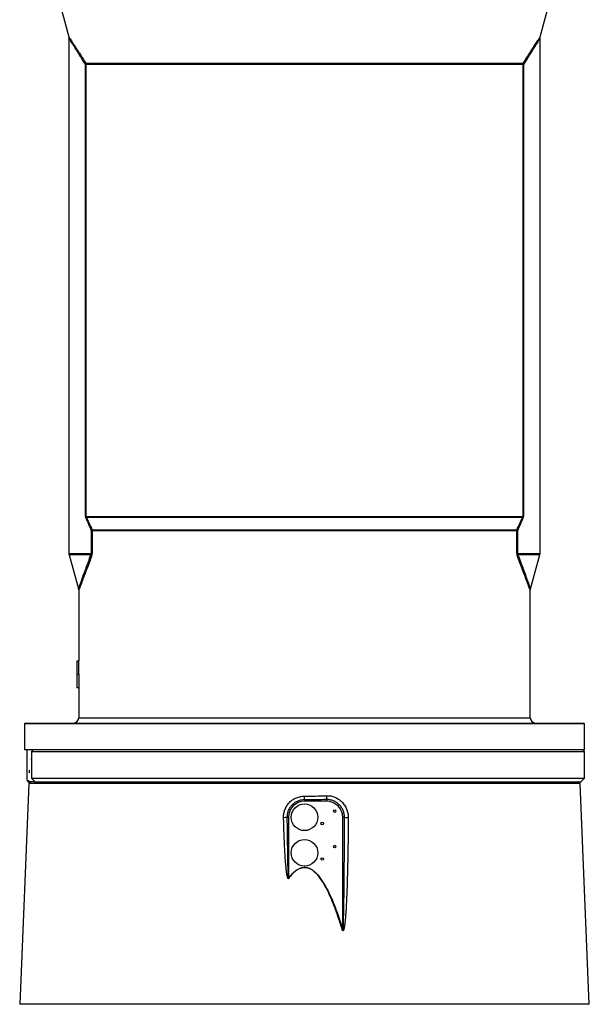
# Model space of a CAD drawing. Header units: millimetres. Extents: x 1218 to 2618, y 461 to 3503.
# Tile 3 of 5: x 1598 to 2238, y 1564 to 2672. Entities that reach past the tile are written whole.
import ezdxf

# ---------------------------------------------------------------- set-up
doc = ezdxf.new("R2010")
doc.units = ezdxf.units.MM

msp = doc.modelspace()

# ---------------------------------------------------------------- linework, layer by layer
at = {"color": 7, "linetype": 'Continuous', "lineweight": 25}
for p, q in [((1603, 2837.8), (1652.9, 2652.9)), ((2183.2, 2652.9), (2233, 2837.8)), ((1653, 2651.4), (1653, 2071.6)), ((2183, 2071.6), (2183, 2651.4)), ((2183, 2651.4), (2183, 2651.4)), ((2183.2, 2653), (2183.2, 2653)), ((1671.7, 2113.4), (1671.7, 2621.8)), ((1672.2, 2621.8), (1671.7, 2621.8)), ((1672, 2623.4), (2164.1, 2623.4)), ((2163.9, 2621.8), (1672.2, 2621.8)), ((1672.2, 2621.8), (1672.2, 2113.4)), ((2163.9, 2113.4), (2163.9, 2621.8)), ((2164.3, 2621.8), (2163.9, 2621.8)), ((2164.3, 2621.8), (2164.3, 2113.4)), ((1672.2, 2113.4), (1671.7, 2113.4)), ((1672.2, 2113.4), (2163.9, 2113.4)), ((2163.4, 2112.3), (1672.6, 2112.3)), ((2164.3, 2113.4), (2163.9, 2113.4)), ((1678.6, 2097.2), (1679.2, 2097.2)), ((1678.6, 2071.6), (1678.6, 2097.2)), ((1679.1, 2098.4), (2157, 2098.4)), ((2156.8, 2097.2), (1679.2, 2097.2)), ((1679.2, 2097.2), (1679.2, 2071.6)), ((2156.8, 2071.6), (2156.8, 2097.2)), ((2157.5, 2097.2), (2156.8, 2097.2)), ((2157.5, 2097.2), (2157.5, 2071.6)), ((1653.3, 2070.1), (1663.8, 2031.7)), ((1678.6, 2071.6), (1679.2, 2071.6)), ((2156.8, 2071.6), (2157.5, 2071.6)), ((2172.3, 2031.7), (2182.8, 2070.1)), ((1664, 2030.1), (1664, 1950.8)), ((2172, 1886.8), (2172, 2030.1)), ((1662, 1950.8), (1662, 1920.8)), ((1662, 1950.8), (1662.1, 1950.8)), ((1662.1, 1950.8), (1662.1, 1935.8)), ((1662.1, 1950.8), (1664.1, 1950.8)), ((1664.1, 1935.8), (1664.1, 1950.8)), ((1662.1, 1935.8), (1664.1, 1935.8)), ((1662, 1920.8), (1664, 1920.8)), ((1664, 1920.8), (1664, 1886.8)), ((1604, 1880.8), (1603, 1879.8)), ((1603, 1879.8), (1603, 1850.8)), ((2233, 1879.8), (1603, 1879.8)), ((1604, 1880.8), (2232, 1880.8)), ((2233, 1879.8), (2232, 1880.8)), ((2233, 1850.8), (2233, 1879.8)), ((2233, 1850.8), (1603, 1850.8)), ((1606, 1816.5), (1606, 1850.8)), ((1606.1, 1816.4), (1606.1, 1850.8)), ((2233, 1848.8), (2231, 1850.8)), ((1611.8, 1849.7), (1610.9, 1848.8)), ((1610.9, 1848.8), (2233, 1848.8)), ((1610.9, 1848.8), (1610.9, 1818.8)), ((2233, 1818.8), (2233, 1848.8)), ((1610.9, 1818.8), (2233, 1818.8)), ((1610.9, 1818.8), (1611.8, 1818)), ((2229, 1814.8), (2233, 1818.8)), ((1607.9, 1812.7), (1597.7, 1564.3)), ((1606, 1815.8), (1607, 1814.8)), ((1607, 1814.8), (1609.8, 1814.8)), ((1610, 1814.8), (1607.9, 1812.7)), ((2228.1, 1812.7), (1607.9, 1812.7)), ((1614.2, 1814.8), (1609.8, 1814.8)), ((1614.2, 1814.8), (2229, 1814.8)), ((1614.2, 1814.8), (1614.2, 1814.8)), ((2228.1, 1812.7), (2226, 1814.8)), ((2238.4, 1564.3), (2228.1, 1812.7)), ((1918, 1794.5), (1918, 1798.6)), ((1918, 1794.5), (1918, 1792.8)), ((1943, 1792.8), (1918, 1792.8)), ((1943, 1794.7), (1943, 1792.8)), ((1898.3, 1774.8), (1900, 1774.8)), ((1900, 1774.8), (1900, 1706.2)), ((1952, 1781.8), (1952, 1781.8)), ((1963, 1774.8), (1961, 1774.8)), ((1961, 1648.8), (1961, 1774.8)), ((1900.3, 1706), (1900, 1706.2)), ((1960.4, 1648.6), (1961, 1648.8))]:
    msp.add_line(p, q, dxfattribs=at)
at = {"color": 1, "linetype": 'Continuous', "lineweight": 25}
for p, q in [((1653, 2071.6), (1678.6, 2071.6)), ((1677.8, 2070.1), (1653.3, 2070.1)), ((2157.5, 2071.6), (2183, 2071.6)), ((2182.8, 2070.1), (2158.2, 2070.1)), ((1664, 1886.8), (2172, 1886.8)), ((2238.4, 1564.3), (1597.7, 1564.3))]:
    msp.add_line(p, q, dxfattribs=at)
at = {"color": 7, "linetype": 'Continuous', "lineweight": 25, "flags": 128}
msp.add_lwpolyline([(1608.8, 1826.3), (1608.8, 1826.9), (1608.7, 1827.4), (1608.6, 1827.7), (1608.6, 1827.8), (1608.5, 1827.7), (1608.4, 1827.4), (1608.3, 1826.9), (1608.3, 1826.3), (1608.3, 1825.8), (1608.4, 1825.3), (1608.5, 1825), (1608.6, 1824.9), (1608.6, 1825), (1608.7, 1825.3), (1608.8, 1825.8), (1608.8, 1826.3)], dxfattribs=at)
at = {"color": 7, "linetype": 'Continuous', "lineweight": 25}
for centre, radius in [((1918, 1774.8), 15), ((1952, 1781.8), 1.45), ((1938, 1767.8), 1.45), ((1918, 1734.8), 15), ((1952, 1741.8), 1.45), ((1938, 1727.8), 1.45)]:
    msp.add_circle(centre, radius, dxfattribs=at)
for centre, radius, start, end in [((1667.6, 2623.3), 4.42, 340.04, 0.6545), ((1665.9, 2621.8), 6.26, 359.9917, 14.4411), ((2170.1, 2621.8), 6.26, 165.5589, 180.0083), ((2168.5, 2623.3), 4.42, 179.3455, 199.96), ((1668.9, 2112.8), 3.78, 333.391, 352.1434), ((2167.2, 2112.8), 3.78, 187.8566, 206.609), ((1675.4, 2099.4), 3.85, 326.5001, 345.7319), ((1672.9, 2097.2), 6.37, 359.9953, 10.6422), ((2163.2, 2097.2), 6.37, 169.3578, 180.0047), ((2160.7, 2099.4), 3.85, 194.2681, 213.4999), ((1659, 2071.6), 6, 180, 195.3763), ((1673.8, 2067.1), 4.99, 16.1279, 36.6224), ((2162.3, 2067.1), 4.99, 143.3776, 163.8721), ((2177, 2071.6), 6, 344.6237, 0), ((1658, 1886.8), 6, 270, 0), ((2178, 1886.8), 6, 180, 270), ((1615.7, 1840.3), 4.97, 164.1535, 195.8465), ((1972.8, 1799.6), 30.2, 180.8997, 189.3334), ((1918, 1774.8), 18, 90, 180), ((1943, 1774.8), 18, 0, 90), ((1892.8, 1841.6), 66.9, 271.4398, 274.7322), ((1966.6, 1804.4), 29.8, 263.1322, 271.2051)]:
    msp.add_arc(centre, radius, start, end, dxfattribs=at)
for centre, major_axis, ratio, start_param, end_param in [((1918, 1920.8), (0, 549), 0.466308, 1.543449, 1.570796), ((1918, 1935.8), (256, 0), 0.0033, 3.114245, 3.12792), ((1918, 1920.8), (0, 544.7), 0.466308, 1.543234, 1.570796)]:
    msp.add_ellipse(centre, major_axis=major_axis, ratio=ratio, start_param=start_param, end_param=end_param, dxfattribs=at)
for points, knots in [([(1652.9, 2653), (1652.9, 2652.9), (1653, 2652.6), (1653.1, 2652.1), (1653, 2651.6), (1653, 2651.4)], [0, 0, 0, 0, 0.029655, 0.677987, 1, 1, 1, 1]), ([(2183, 2651.4), (2183, 2651.7), (2183, 2652.2), (2183.1, 2652.7), (2183.2, 2653), (2183.2, 2653)], [0, 0, 0, 0, 0.495207, 0.990993, 1, 1, 1, 1]), ([(1671.7, 2113.4), (1671.7, 2113.2), (1671.7, 2113), (1671.8, 2112.6), (1671.8, 2112.3), (1671.9, 2112), (1672, 2111.8), (1672.1, 2111.4), (1672.2, 2111.2), (1672.3, 2111.1)], [0, 0, 0, 0, 0.25, 0.25, 0.5, 0.5, 0.75, 0.75, 1, 1, 1, 1]), ([(1672.6, 2112.3), (1672.5, 2112.4), (1672.4, 2112.5), (1672.3, 2112.8), (1672.3, 2112.9), (1672.2, 2113.1), (1672.2, 2113.3), (1672.2, 2113.4)], [0, 0, 0, 0, 0.5, 0.5, 0.75, 0.75, 1, 1, 1, 1]), ([(2163.9, 2113.4), (2163.9, 2113.4), (2163.9, 2113.3), (2163.9, 2113.2), (2163.8, 2113.1), (2163.8, 2112.9), (2163.8, 2112.8), (2163.6, 2112.5), (2163.5, 2112.4), (2163.4, 2112.3)], [0, 0, 0, 0, 0.125, 0.125, 0.25, 0.25, 0.5, 0.5, 1, 1, 1, 1]), ([(2163.8, 2111.1), (2164, 2111.4), (2164.1, 2111.8), (2164.2, 2112.3), (2164.3, 2112.5), (2164.3, 2113), (2164.3, 2113.2), (2164.3, 2113.4)], [0, 0, 0, 0, 0.5, 0.5, 0.75, 0.75, 1, 1, 1, 1]), ([(1678.6, 2071.6), (1678.6, 2071.5), (1678.6, 2071.4), (1678.6, 2071.2), (1678.5, 2071.2), (1678.4, 2070.9), (1678.4, 2070.8), (1678.2, 2070.5), (1678.1, 2070.4), (1678, 2070.2), (1677.9, 2070.1), (1677.8, 2070.1)], [0, 0, 0, 0, 0.125, 0.125, 0.25, 0.25, 0.5, 0.5, 0.75, 0.75, 1, 1, 1, 1]), ([(1678.6, 2068.5), (1678.7, 2068.7), (1678.8, 2068.9), (1678.9, 2069.3), (1679, 2069.6), (1679.1, 2070.1), (1679.1, 2070.4), (1679.2, 2070.9), (1679.2, 2071), (1679.2, 2071.3), (1679.2, 2071.5), (1679.2, 2071.6)], [0, 0, 0, 0, 0.25, 0.25, 0.5, 0.5, 0.75, 0.75, 0.875, 0.875, 1, 1, 1, 1]), ([(2156.8, 2071.6), (2156.8, 2071.3), (2156.9, 2071), (2156.9, 2070.4), (2157, 2070.1), (2157.1, 2069.6), (2157.2, 2069.3), (2157.3, 2068.9), (2157.4, 2068.7), (2157.5, 2068.5)], [0, 0, 0, 0, 0.25, 0.25, 0.5, 0.5, 0.75, 0.75, 1, 1, 1, 1]), ([(2158.2, 2070.1), (2158.2, 2070.1), (2158.1, 2070.2), (2157.9, 2070.4), (2157.8, 2070.5), (2157.7, 2070.8), (2157.6, 2070.9), (2157.5, 2071.2), (2157.5, 2071.2), (2157.5, 2071.4), (2157.5, 2071.5), (2157.5, 2071.6)], [0, 0, 0, 0, 0.25, 0.25, 0.5, 0.5, 0.75, 0.75, 0.875, 0.875, 1, 1, 1, 1]), ([(1663.8, 2031.7), (1663.8, 2031.6), (1664, 2031.3), (1664, 2030.8), (1664, 2030.3), (1664, 2030.1)], [0, 0, 0, 0, 0.131753, 0.681578, 1, 1, 1, 1]), ([(2172, 2030.1), (2172, 2030.2), (2172, 2030.6), (2172.1, 2031.1), (2172.2, 2031.6), (2172.3, 2031.7)], [0, 0, 0, 0, 0.1235031, 0.7142035, 1, 1, 1, 1]), ([(1611.8, 1818), (1612.1, 1817.6), (1612.4, 1817.3), (1613, 1816.7), (1613.3, 1816.3), (1613.7, 1815.8), (1613.9, 1815.5), (1614.1, 1815.2), (1614.2, 1815.1), (1614.2, 1814.9), (1614.3, 1814.9), (1614.2, 1814.8)], [0, 0, 0, 0, 0.25, 0.25, 0.5, 0.5, 0.75, 0.75, 0.875, 0.875, 1, 1, 1, 1]), ([(1606, 1816.5), (1606, 1816), (1606, 1815.6), (1606, 1815.8), (1606, 1815.8)], [0, 0, 0, 0, 0.998105, 1, 1, 1, 1]), ([(1894.5, 1774.6), (1894.5, 1775.4), (1894.5, 1776.2), (1894.6, 1777.8), (1894.7, 1778.5), (1895, 1780.1), (1895.2, 1780.8), (1895.6, 1782.3), (1895.8, 1783), (1896.7, 1785.2), (1897.4, 1786.6), (1898.7, 1788.6), (1899.2, 1789.2), (1900.1, 1790.4), (1900.7, 1791), (1901.8, 1792.1), (1902.3, 1792.7), (1903.5, 1793.7), (1904.2, 1794.1), (1906.1, 1795.4), (1907.5, 1796.2), (1909.6, 1797.1), (1910.4, 1797.3), (1911.9, 1797.8), (1912.6, 1798), (1914.9, 1798.4), (1916.5, 1798.6), (1918, 1798.6)], [0, 0, 0, 0, 0.0625, 0.0625, 0.125, 0.125, 0.1875, 0.1875, 0.25, 0.25, 0.375, 0.375, 0.4375, 0.4375, 0.5, 0.5, 0.5625, 0.5625, 0.625, 0.625, 0.75, 0.75, 0.8125, 0.8125, 0.875, 0.875, 1, 1, 1, 1]), ([(1918, 1798.6), (1922.1, 1798.6), (1926.2, 1798.6), (1934.5, 1798.8), (1938.5, 1799), (1942.6, 1799.1)], [0, 0, 0, 0, 0.5, 0.5, 1, 1, 1, 1]), ([(1942.6, 1799.1), (1943.5, 1799.1), (1944.3, 1799.1), (1945.9, 1799), (1946.7, 1798.9), (1948.3, 1798.6), (1949, 1798.5), (1950.6, 1798), (1951.3, 1797.8), (1953.6, 1796.8), (1955, 1796.1), (1956.7, 1795), (1957, 1794.8), (1957.7, 1794.3), (1958, 1794), (1958.9, 1793.2), (1959.5, 1792.7), (1960.7, 1791.6), (1961.2, 1791), (1962.2, 1789.7), (1962.7, 1789), (1964, 1787), (1964.8, 1785.6), (1965.5, 1783.7), (1965.7, 1783.3), (1965.9, 1782.6), (1966.1, 1782.2), (1966.4, 1781), (1966.6, 1780.2), (1967.1, 1777.9), (1967.2, 1776.3), (1967.2, 1774.6)], [0, 0, 0, 0, 0.0625, 0.0625, 0.125, 0.125, 0.1875, 0.1875, 0.25, 0.25, 0.375, 0.375, 0.40625, 0.40625, 0.4375, 0.4375, 0.5, 0.5, 0.5625, 0.5625, 0.625, 0.625, 0.75, 0.75, 0.78125, 0.78125, 0.8125, 0.8125, 0.875, 0.875, 1, 1, 1, 1]), ([(1918, 1794.5), (1916.7, 1794.5), (1915.5, 1794.4), (1913.6, 1794), (1912.9, 1793.9), (1911.7, 1793.5), (1911.1, 1793.3), (1909.3, 1792.6), (1908.2, 1792), (1906.5, 1790.9), (1906, 1790.5), (1905, 1789.7), (1904.5, 1789.2), (1903.6, 1788.3), (1903.2, 1787.9), (1902.4, 1786.9), (1902, 1786.3), (1900.9, 1784.7), (1900.3, 1783.6), (1899.6, 1781.8), (1899.3, 1781.2), (1899, 1779.9), (1898.8, 1779.3), (1898.6, 1778.1), (1898.5, 1777.4), (1898.4, 1776.1), (1898.3, 1775.5), (1898.3, 1774.8)], [0, 0, 0, 0, 0.125, 0.125, 0.1875, 0.1875, 0.25, 0.25, 0.375, 0.375, 0.4375, 0.4375, 0.5, 0.5, 0.5625, 0.5625, 0.625, 0.625, 0.75, 0.75, 0.8125, 0.8125, 0.875, 0.875, 0.9375, 0.9375, 1, 1, 1, 1]), ([(1943, 1794.7), (1938.9, 1794.6), (1934.7, 1794.6), (1926.4, 1794.6), (1922.2, 1794.5), (1918, 1794.5)], [0, 0, 0, 0, 0.5, 0.5, 1, 1, 1, 1]), ([(1963, 1774.8), (1963, 1776.2), (1962.9, 1777.4), (1962.5, 1779.4), (1962.4, 1780), (1962, 1781.3), (1961.8, 1781.9), (1961, 1783.7), (1960.4, 1784.8), (1959.3, 1786.5), (1958.9, 1787), (1958.1, 1788), (1957.6, 1788.5), (1956.7, 1789.4), (1956.2, 1789.8), (1955.2, 1790.7), (1954.7, 1791.1), (1953.1, 1792.1), (1951.9, 1792.7), (1949.5, 1793.7), (1948.2, 1794.1), (1946.3, 1794.5), (1945.7, 1794.6), (1944.4, 1794.7), (1943.7, 1794.7), (1943, 1794.7)], [0, 0, 0, 0, 0.125, 0.125, 0.1875, 0.1875, 0.25, 0.25, 0.375, 0.375, 0.4375, 0.4375, 0.5, 0.5, 0.5625, 0.5625, 0.625, 0.625, 0.75, 0.75, 0.875, 0.875, 0.9375, 0.9375, 1, 1, 1, 1]), ([(1900.3, 1706), (1900.3, 1705.9), (1900.2, 1705.8), (1900.1, 1705.8), (1900.1, 1705.7), (1900, 1705.7), (1899.9, 1705.7), (1899.8, 1705.7), (1899.8, 1705.7), (1899.7, 1705.8), (1899.7, 1705.8), (1899.6, 1705.9), (1899.5, 1706), (1899.4, 1706.2), (1899.3, 1706.4), (1899.2, 1706.7), (1899.1, 1706.9), (1898.9, 1707.4), (1898.8, 1707.8), (1898.7, 1708.5), (1898.6, 1708.8), (1898.4, 1709.9), (1898.3, 1710.6), (1898, 1712.1), (1897.9, 1712.8), (1897.7, 1715), (1897.5, 1716.4), (1897.2, 1719.3), (1897.1, 1720.8), (1896.7, 1725.1), (1896.5, 1728), (1896.1, 1733.8), (1896, 1736.8), (1895.5, 1745.5), (1895.3, 1751.3), (1894.8, 1763), (1894.7, 1768.8), (1894.5, 1774.6)], [0, 0, 0, 0, 0.003906, 0.003906, 0.005859, 0.005859, 0.007812, 0.007812, 0.009766, 0.009766, 0.011719, 0.011719, 0.015625, 0.015625, 0.023437, 0.023437, 0.03125, 0.03125, 0.046875, 0.046875, 0.0625, 0.0625, 0.09375, 0.09375, 0.125, 0.125, 0.1875, 0.1875, 0.25, 0.25, 0.375, 0.375, 0.5, 0.5, 0.75, 0.75, 1, 1, 1, 1]), ([(1898.3, 1774.8), (1898.4, 1763.3), (1898.6, 1751.7), (1898.8, 1734.4), (1898.9, 1728.7), (1899.1, 1720), (1899.2, 1717.1), (1899.4, 1712.8), (1899.4, 1711.4), (1899.5, 1709.2), (1899.6, 1708.5), (1899.7, 1707.4), (1899.7, 1707), (1899.8, 1706.5), (1899.8, 1706.3), (1899.8, 1706.1), (1899.8, 1706), (1899.9, 1706), (1899.9, 1706), (1899.9, 1705.9), (1899.9, 1705.9), (1899.9, 1705.9), (1899.9, 1705.9), (1900, 1706), (1900, 1706), (1900, 1706), (1900, 1706), (1900, 1706.1), (1900, 1706.2), (1900, 1706.2)], [0, 0, 0, 0, 0.5, 0.5, 0.75, 0.75, 0.875, 0.875, 0.9375, 0.9375, 0.96875, 0.96875, 0.984375, 0.984375, 0.992187, 0.992187, 0.994141, 0.994141, 0.995117, 0.995117, 0.995605, 0.995605, 0.996094, 0.996094, 0.99707, 0.99707, 0.998047, 0.998047, 1, 1, 1, 1]), ([(1952, 1781.8), (1952, 1781.8), (1952, 1781.8), (1952, 1781.8), (1952, 1781.8), (1952, 1781.8), (1952, 1781.8), (1952, 1781.8), (1952, 1781.8), (1952, 1781.8), (1952, 1781.8), (1952, 1781.8), (1952, 1781.8), (1952, 1781.8), (1952, 1781.8), (1952, 1781.8), (1952, 1781.8), (1952, 1781.8), (1952, 1781.8), (1952, 1781.8), (1952, 1781.8), (1952, 1781.8), (1952, 1781.8), (1952, 1781.8), (1952, 1781.8), (1952, 1781.8), (1952, 1781.8), (1952, 1781.8), (1952, 1781.8), (1952, 1781.8), (1952, 1781.8), (1952, 1781.8), (1952, 1781.8), (1952, 1781.8)], [0.000000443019, 0.000000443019, 0.000000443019, 0.000000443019, 0.000000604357, 0.000000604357, 0.000000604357, 0.00000121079, 0.00000121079, 0.00000121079, 0.000001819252, 0.000001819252, 0.000001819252, 0.000002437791, 0.000002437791, 0.000002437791, 0.000003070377, 0.000003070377, 0.000003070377, 0.000003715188, 0.000003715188, 0.000003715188, 0.000004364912, 0.000004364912, 0.000004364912, 0.00000500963, 0.00000500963, 0.00000500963, 0.000005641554, 0.000005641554, 0.000005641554, 0.000006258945, 0.000006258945, 0.000006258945, 0.000006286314, 0.000006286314, 0.000006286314, 0.000006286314]), ([(1967.2, 1774.6), (1967.2, 1763.8), (1967.1, 1753), (1966.8, 1731.3), (1966.6, 1720.5), (1966.1, 1704.2), (1966, 1698.8), (1965.6, 1688), (1965.3, 1682.6), (1964.9, 1674.5), (1964.8, 1671.8), (1964.4, 1666.4), (1964.2, 1663.7), (1963.9, 1659.6), (1963.7, 1658.3), (1963.4, 1655.6), (1963.3, 1654.3), (1963, 1652.3), (1962.9, 1651.6), (1962.6, 1650.3), (1962.5, 1649.6), (1962.2, 1648.6), (1962.1, 1648.3), (1961.9, 1647.8), (1961.9, 1647.7), (1961.8, 1647.4), (1961.7, 1647.4), (1961.6, 1647.2), (1961.5, 1647.2), (1961.4, 1647.1), (1961.4, 1647.1), (1961.3, 1647.1), (1961.3, 1647.1), (1961.1, 1647.1), (1961.1, 1647.2), (1961, 1647.3), (1960.9, 1647.4), (1960.8, 1647.5), (1960.8, 1647.6), (1960.7, 1647.8), (1960.6, 1648), (1960.5, 1648.3), (1960.4, 1648.5), (1960.4, 1648.6)], [0, 0, 0, 0, 0.25, 0.25, 0.5, 0.5, 0.625, 0.625, 0.75, 0.75, 0.8125, 0.8125, 0.875, 0.875, 0.90625, 0.90625, 0.9375, 0.9375, 0.953125, 0.953125, 0.96875, 0.96875, 0.976563, 0.976563, 0.980469, 0.980469, 0.982422, 0.982422, 0.984375, 0.984375, 0.985352, 0.985352, 0.986328, 0.986328, 0.988281, 0.988281, 0.990234, 0.990234, 0.992188, 0.992188, 0.996094, 0.996094, 1, 1, 1, 1]), ([(1961, 1648.8), (1961.1, 1648.5), (1961.1, 1648.2), (1961.2, 1647.8), (1961.2, 1647.7), (1961.2, 1647.5), (1961.2, 1647.5), (1961.2, 1647.4), (1961.2, 1647.4), (1961.3, 1647.3), (1961.3, 1647.3), (1961.3, 1647.3), (1961.3, 1647.3), (1961.3, 1647.3), (1961.3, 1647.3), (1961.4, 1647.3), (1961.4, 1647.4), (1961.4, 1647.5), (1961.4, 1647.6), (1961.5, 1647.8), (1961.5, 1648), (1961.5, 1648.3), (1961.6, 1648.8), (1961.6, 1649.4), (1961.7, 1651), (1961.8, 1652.4), (1962, 1656.4), (1962, 1659.1), (1962.2, 1667.2), (1962.3, 1672.6), (1962.6, 1688.7), (1962.7, 1699.5), (1962.8, 1721), (1962.9, 1731.8), (1963, 1753.3), (1963, 1764.1), (1963, 1774.8)], [0, 0, 0, 0, 0.007812, 0.007812, 0.009766, 0.009766, 0.010742, 0.010742, 0.011719, 0.011719, 0.012207, 0.012207, 0.012451, 0.012451, 0.012695, 0.012695, 0.013672, 0.013672, 0.015625, 0.015625, 0.019531, 0.019531, 0.023437, 0.03125, 0.03125, 0.0625, 0.0625, 0.125, 0.125, 0.25, 0.25, 0.5, 0.5, 0.75, 0.75, 1, 1, 1, 1]), ([(1952, 1741.8), (1952, 1741.8), (1952, 1741.8), (1952, 1741.8), (1952, 1741.8), (1952, 1741.8), (1952, 1741.8), (1952, 1741.8), (1952, 1741.8), (1952, 1741.8), (1952, 1741.8), (1952, 1741.8), (1952, 1741.8), (1952, 1741.8), (1952, 1741.8), (1952, 1741.8), (1952, 1741.8), (1952, 1741.8), (1952, 1741.8), (1952, 1741.8), (1952, 1741.8), (1952, 1741.8), (1952, 1741.8), (1952, 1741.8), (1952, 1741.8), (1952, 1741.8), (1952, 1741.8), (1952, 1741.8), (1952, 1741.8), (1952, 1741.8), (1952, 1741.8), (1952, 1741.8), (1952, 1741.8), (1952, 1741.8), (1952, 1741.8), (1952, 1741.8), (1952, 1741.8), (1952, 1741.8), (1952, 1741.8), (1952, 1741.8), (1952, 1741.8), (1952, 1741.8), (1952, 1741.8), (1952, 1741.8), (1952, 1741.8), (1952, 1741.8), (1952, 1741.8), (1952, 1741.8), (1952, 1741.8), (1952, 1741.8), (1952, 1741.8), (1952, 1741.8), (1952, 1741.8), (1952, 1741.8), (1952, 1741.8), (1952, 1741.8), (1952, 1741.8), (1952, 1741.8)], [0, 0, 0, 0, 0.00000057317, 0.00000057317, 0.00000057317, 0.00000121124, 0.00000121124, 0.00000121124, 0.00000185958, 0.00000185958, 0.00000185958, 0.0000025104, 0.0000025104, 0.0000025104, 0.00000315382, 0.00000315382, 0.00000315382, 0.00000378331, 0.00000378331, 0.00000378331, 0.00000439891, 0.00000439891, 0.00000439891, 0.00000500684, 0.00000500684, 0.00000500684, 0.00000561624, 0.00000561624, 0.00000561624, 0.00000623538, 0.00000623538, 0.00000623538, 0.00000686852, 0.00000686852, 0.00000686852, 0.00000751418, 0.00000751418, 0.00000751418, 0.00000816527, 0.00000816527, 0.00000816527, 0.00000881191, 0.00000881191, 0.00000881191, 0.00000944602, 0.00000944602, 0.00000944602, 0.00001006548, 0.00001006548, 0.00001006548, 0.00001067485, 0.00001067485, 0.00001067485, 0.00001128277, 0.00001128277, 0.00001128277, 0.00001171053, 0.00001171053, 0.00001171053, 0.00001171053]), ([(1900, 1706.2), (1901.4, 1708), (1902.8, 1709.8), (1904.8, 1711.8), (1905.2, 1712.2), (1906, 1713), (1906.4, 1713.3), (1907.7, 1714.4), (1908.6, 1715.1), (1910, 1716), (1910.5, 1716.3), (1911.5, 1716.8), (1912, 1717.1), (1913.1, 1717.5), (1913.6, 1717.7), (1914.7, 1718), (1915.2, 1718.2), (1916.9, 1718.4), (1918, 1718.5), (1919.7, 1718.3), (1920.3, 1718.3), (1921.4, 1718), (1921.9, 1717.9), (1923.5, 1717.3), (1924.6, 1716.9), (1926, 1716), (1926.5, 1715.7), (1927.4, 1715.1), (1927.9, 1714.8), (1929.2, 1713.7), (1930.1, 1713), (1931.7, 1711.4), (1932.5, 1710.6), (1934.7, 1708), (1936, 1706.3), (1937.9, 1703.5), (1938.6, 1702.6), (1939.7, 1700.7), (1940.3, 1699.7), (1942, 1696.8), (1943.1, 1694.8), (1945.1, 1690.8), (1946.1, 1688.8), (1948.9, 1682.6), (1950.6, 1678.5), (1953.9, 1670.1), (1955.4, 1665.9), (1958.3, 1657.4), (1959.7, 1653.1), (1961, 1648.8)], [0, 0, 0, 0, 0.0625, 0.0625, 0.078125, 0.078125, 0.09375, 0.09375, 0.125, 0.125, 0.140625, 0.140625, 0.15625, 0.15625, 0.171875, 0.171875, 0.1875, 0.1875, 0.21875, 0.21875, 0.234375, 0.234375, 0.25, 0.25, 0.28125, 0.28125, 0.296875, 0.296875, 0.3125, 0.3125, 0.34375, 0.34375, 0.375, 0.375, 0.4375, 0.4375, 0.46875, 0.46875, 0.5, 0.5, 0.5625, 0.5625, 0.625, 0.625, 0.75, 0.75, 0.875, 0.875, 1, 1, 1, 1]), ([(1960.4, 1648.6), (1959.1, 1652.9), (1957.7, 1657.2), (1954.8, 1665.6), (1953.4, 1669.8), (1950.2, 1678.1), (1948.5, 1682.3), (1945.7, 1688.4), (1944.8, 1690.4), (1942.8, 1694.4), (1941.7, 1696.4), (1940.1, 1699.3), (1939.5, 1700.3), (1938.3, 1702.2), (1937.7, 1703.1), (1935.9, 1705.9), (1934.5, 1707.7), (1932.4, 1710.2), (1931.6, 1711.1), (1930.4, 1712.2), (1930, 1712.6), (1929.2, 1713.4), (1928.8, 1713.7), (1927.9, 1714.4), (1927.4, 1714.8), (1926.5, 1715.4), (1926.1, 1715.7), (1924.6, 1716.6), (1923.6, 1717.1), (1922, 1717.6), (1921.5, 1717.8), (1920.4, 1718), (1919.8, 1718.1), (1918.1, 1718.3), (1917, 1718.2), (1915.6, 1718), (1915.4, 1718), (1914.8, 1717.8), (1914.5, 1717.8), (1913.7, 1717.5), (1913.2, 1717.3), (1912.2, 1716.9), (1911.6, 1716.6), (1910.7, 1716.1), (1910.2, 1715.8), (1908.8, 1714.9), (1907.9, 1714.2), (1906.6, 1713.1), (1906.2, 1712.8), (1905.4, 1712), (1905, 1711.6), (1903, 1709.6), (1901.6, 1707.8), (1900.3, 1706)], [0, 0, 0, 0, 0.125, 0.125, 0.25, 0.25, 0.375, 0.375, 0.4375, 0.4375, 0.5, 0.5, 0.53125, 0.53125, 0.5625, 0.5625, 0.625, 0.625, 0.65625, 0.65625, 0.671875, 0.671875, 0.6875, 0.6875, 0.703125, 0.703125, 0.71875, 0.71875, 0.75, 0.75, 0.765625, 0.765625, 0.78125, 0.78125, 0.8125, 0.8125, 0.820313, 0.820313, 0.828125, 0.828125, 0.84375, 0.84375, 0.859375, 0.859375, 0.875, 0.875, 0.90625, 0.90625, 0.921875, 0.921875, 0.9375, 0.9375, 1, 1, 1, 1])]:
    msp.add_open_spline(points, degree=3, knots=knots, dxfattribs=at)
at = {"color": 1, "linetype": 'Continuous', "lineweight": 25}
for points, knots in [([(1652.9, 2653), (1652.9, 2653), (1652.9, 2653), (1653.3, 2652.3), (1654.3, 2650.8), (1655.7, 2648.7), (1657.4, 2646), (1659.5, 2642.8), (1661.9, 2639.2), (1664.3, 2635.5), (1666.7, 2631.7), (1669.3, 2627.7), (1671.1, 2624.8), (1672, 2623.4)], [0, 0, 0, 0, 0.054267, 0.156996, 0.259736, 0.358639, 0.457557, 0.559359, 0.661177, 0.745394, 0.829618, 0.914806, 1, 1, 1, 1]), ([(1671.7, 2621.8), (1670.8, 2623.2), (1669.1, 2626.1), (1666.6, 2630.1), (1664.2, 2633.8), (1661.9, 2637.6), (1659.6, 2641.1), (1657.6, 2644.3), (1655.8, 2647.1), (1654.5, 2649.2), (1653.6, 2650.7), (1653.1, 2651.4), (1653.1, 2651.4), (1653.1, 2651.4)], [0, 0, 0, 0, 0.084449, 0.168894, 0.254241, 0.339582, 0.438552, 0.537506, 0.639182, 0.740841, 0.839341, 0.937831, 1, 1, 1, 1]), ([(2164.1, 2623.4), (2165.5, 2625.5), (2168.2, 2629.9), (2172, 2635.7), (2175.4, 2641), (2178, 2645), (2179.8, 2647.8), (2181.1, 2649.8), (2182.1, 2651.3), (2182.8, 2652.4), (2183.2, 2653), (2183.2, 2653), (2183.2, 2653)], [0, 0, 0, 0, 0.13013, 0.260232, 0.394242, 0.528207, 0.610769, 0.693324, 0.777747, 0.862163, 0.961517, 1, 1, 1, 1]), ([(2183, 2651.4), (2183, 2651.4), (2183, 2651.5), (2182.7, 2650.9), (2182, 2649.8), (2181, 2648.3), (2179.7, 2646.3), (2178, 2643.5), (2175.5, 2639.6), (2172.2, 2634.4), (2168.5, 2628.5), (2165.7, 2624), (2164.3, 2621.8)], [0, 0, 0, 0, 0.03455, 0.137683, 0.220042, 0.302407, 0.386743, 0.471087, 0.601097, 0.731149, 0.865558, 1, 1, 1, 1]), ([(1663.9, 2031.7), (1663.8, 2031.7), (1663.8, 2031.6), (1664.1, 2032.3), (1664.6, 2033.8), (1665.4, 2036.2), (1666.7, 2039.7), (1668.2, 2044.1), (1670.1, 2049.3), (1672.3, 2055.4), (1674.9, 2062.3), (1676.8, 2067.5), (1677.8, 2070.1)], [0, 0, 0, 0, 0.035526, 0.123611, 0.215135, 0.306678, 0.41508, 0.52352, 0.635085, 0.746677, 0.873097, 1, 1, 1, 1]), ([(1678.6, 2068.5), (1677.6, 2065.9), (1675.6, 2060.7), (1672.9, 2053.8), (1670.7, 2047.8), (1668.7, 2042.7), (1667, 2038.2), (1665.8, 2034.7), (1664.9, 2032.3), (1664.3, 2030.8), (1664, 2030), (1664.1, 2030.1), (1664.1, 2030.1)], [0, 0, 0, 0, 0.1258889, 0.2522197, 0.360803, 0.4693623, 0.5806689, 0.6919354, 0.7804344, 0.868918, 0.9606543, 1, 1, 1, 1]), ([(2172, 2030.1), (2172, 2030.1), (2172, 2030.1), (2171.8, 2030.7), (2171.3, 2031.9), (2170.6, 2033.9), (2169.6, 2036.7), (2168.3, 2040.2), (2166.7, 2044.5), (2164.8, 2049.5), (2162.5, 2055.4), (2160.1, 2061.7), (2158.3, 2066.2), (2157.5, 2068.5)], [0, 0, 0, 0, 0.052384, 0.123523, 0.195086, 0.286171, 0.377276, 0.470915, 0.564573, 0.672603, 0.780654, 0.890321, 1, 1, 1, 1]), ([(2158.2, 2070.1), (2159.4, 2067.1), (2161.6, 2061.1), (2164.6, 2053), (2166.9, 2046.6), (2168.6, 2041.9), (2169.9, 2038.4), (2170.9, 2035.5), (2171.6, 2033.5), (2172, 2032.3), (2172.2, 2031.7), (2172.2, 2031.7), (2172.2, 2031.7)], [0, 0, 0, 0, 0.145546, 0.291228, 0.436585, 0.528708, 0.621119, 0.71342, 0.805393, 0.876441, 0.947485, 1, 1, 1, 1])]:
    msp.add_open_spline(points, degree=3, knots=knots, dxfattribs=at)
at = {"color": 7, "linetype": 'Continuous', "lineweight": 25}
for points in [[(1678.6, 2097.2), (1676.4, 2102), (1674.3, 2106.6), (1672.3, 2111.1)], [(1672.6, 2112.3), (1674.7, 2107.8), (1676.9, 2103.2), (1679.1, 2098.4)], [(2157, 2098.4), (2159.2, 2103.2), (2161.3, 2107.8), (2163.4, 2112.3)], [(2163.8, 2111.1), (2161.8, 2106.6), (2159.6, 2102), (2157.5, 2097.2)], [(1612.8, 1850.8), (1612.5, 1850.5), (1612.1, 1850.1), (1611.8, 1849.7)], [(1606.1, 1816.4), (1606.1, 1816.5), (1606, 1816.5), (1606, 1816.5)], [(1609.8, 1814.8), (1608.6, 1815.1), (1607.3, 1815.7), (1606.1, 1816.4)]]:
    msp.add_open_spline(points, degree=3, dxfattribs=at)

doc.saveas('drawing.dxf')
